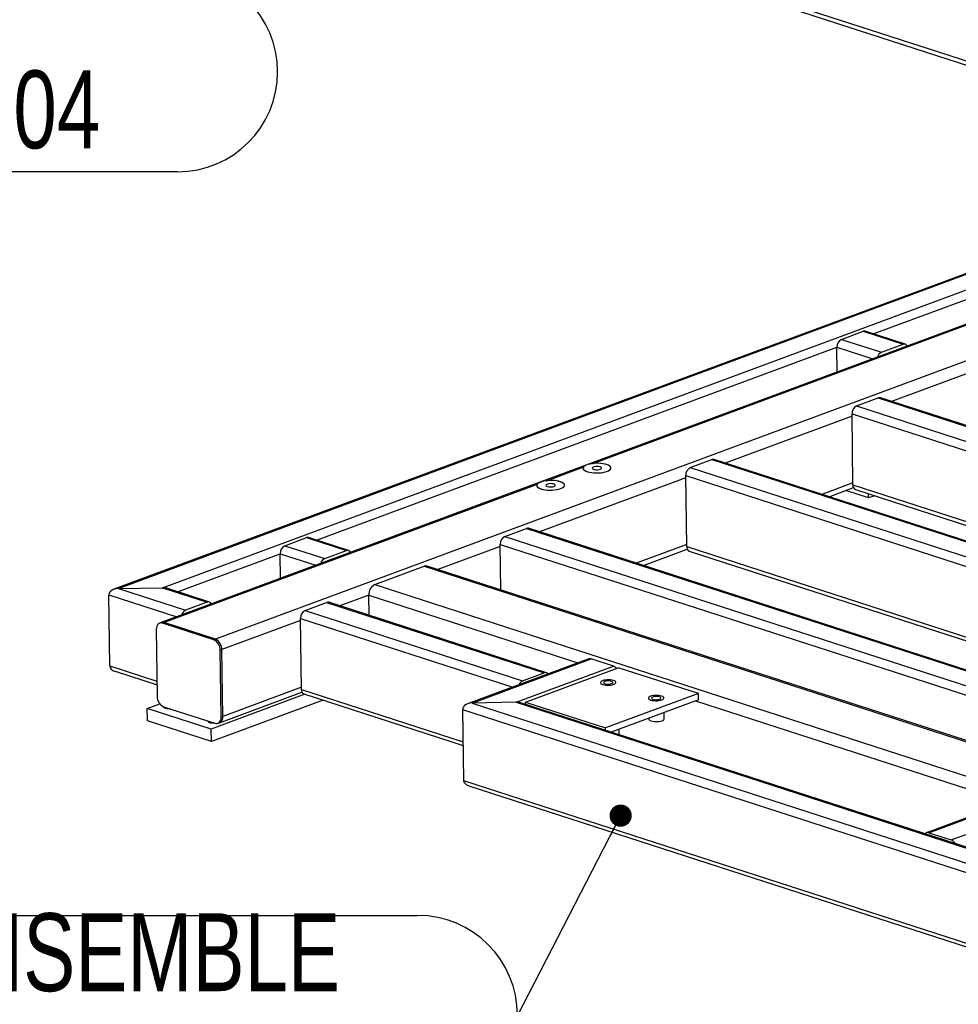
# Model space of a CAD drawing. Header units: millimetres. Extents: x 5 to 589, y 5 to 415.
# Tile 51 of 70: x 373 to 415, y 295 to 340. Entities that reach past the tile are written whole.
import ezdxf

# ---------------------------------------------------------------- set-up
doc = ezdxf.new("R2010")
doc.units = ezdxf.units.MM
doc.layers.add('NOTES', color=6, linetype='Continuous')
doc.layers.add('TRAIT-FORT', color=4, linetype='Continuous', lineweight=25)
doc.styles.add('SLDTEXTSTYLE0', font='TXT', dxfattribs={"width": 0.75})
doc.dimstyles.new('SLDDIMSTYLE4', dxfattribs={"dimtxt": 0.18, "dimasz": 1, "dimexe": 0, "dimexo": 0.0625, "dimgap": 0, "dimtad": 0, "dimtih": 1, "dimtoh": 1, "dimdec": 0, "dimrnd": 1e-09, "dimzin": 0, "dimdsep": 46, "dimtxsty": 'Standard', "dimblk1": 'DOT', "dimblk2": 'DOT', "dimsah": 1, "dimcen": 0.09, "dimadec": 0, "dimazin": 0, "dimtfac": 1, "dimtdec": 0, "dimtofl": 0, "dimtmove": 0, "dimatfit": 3, "dimldrblk": 'DOT', "dimfxl": 1, "dimfrac": 2, "dimtolj": 1, "dimtzin": 0, "dimarcsym": 0})

# ---------------------------------------------------------------- blocks, each defined once
blk = doc.blocks.new('SW_NOTE_26')
at = {"layer": 'NOTES', "color": 0}
for p, q in [((-35.329, 0), (0, 0)), ((0, -8.982), (-35.329, -8.982))]:
    blk.add_line(p, q, dxfattribs=at)
for centre, start, end in [((-35.329, -4.491), 90, 270), ((0, -4.491), 270, 90)]:
    blk.add_arc(centre, 4.491, start, end, dxfattribs=at)
at = {"layer": 'NOTES', "color": 0, "char_height": 3.5, "attachment_point": 2, "style": 'SLDTEXTSTYLE0'}
for s, insert in [('TOLE ACIER', (-17.761, 0.094)), ('FAU-SELEK12-04', (-17.718, -4.432))]:
    blk.add_mtext(s, dxfattribs=dict(at, insert=insert))
blk = doc.blocks.new('SW_NOTE_27')
at = {"layer": 'NOTES', "color": 0}
for p, q in [((-43.413, 4.491), (-4.491, 4.491)), ((-4.491, -4.491), (-43.413, -4.491))]:
    blk.add_line(p, q, dxfattribs=at)
for centre, start, end in [((-43.413, 0), 90, 270), ((-4.491, 0), 270, 90)]:
    blk.add_arc(centre, 4.491, start, end, dxfattribs=at)
at = {"layer": 'NOTES', "color": 0, "char_height": 3.5, "attachment_point": 2, "style": 'SLDTEXTSTYLE0'}
for s, insert in [('CADRE ENSEMBLE', (-24.159, 4.59)), ('FAU-SELEK12-02', (-23.984, 0.064))]:
    blk.add_mtext(s, dxfattribs=dict(at, insert=insert))
blk = doc.blocks.new('_Dot')
at = {"color": 0, "linetype": 'ByBlock', "lineweight": -2}
blk.add_line((-0.5, 0), (-1, 0), dxfattribs=at)
at = {"color": 0, "linetype": 'ByBlock', "const_width": 0.5}
blk.add_lwpolyline([(-0.25, 0, 1), (0.25, 0, 1)], format="xyb", close=True, dxfattribs=at)

msp = doc.modelspace()

# ---------------------------------------------------------------- linework, layer by layer
at = {"layer": 'TRAIT-FORT', "color": 4, "linetype": 'Continuous', "lineweight": 25}
for p, q in [((391.259, 345.64), (418.235, 336.904)), ((391.262, 345.453), (418.238, 336.717)), ((422.153, 330.466), (377.557, 313.937)), ((377.755, 313.973), (422.156, 330.429)), ((426.085, 329.638), (379.677, 312.438)), ((379.734, 314.008), (422.19, 329.743)), ((426.089, 329.59), (399.104, 319.589)), ((411.676, 325.414), (422.201, 329.314)), ((426.166, 328.021), (382.113, 311.693)), ((410.245, 325.166), (411.218, 325.527)), ((410.245, 325.166), (412.043, 324.584)), ((411.218, 325.527), (413.016, 324.945)), ((413.112, 324.949), (411.314, 325.531)), ((386.661, 316.143), (410.041, 324.808)), ((410.055, 323.697), (410.041, 324.808)), ((410.041, 324.808), (411.647, 324.287)), ((412.043, 324.584), (413.016, 324.945)), ((412.045, 324.443), (413.018, 324.804)), ((412.92, 324.768), (412.933, 324.764)), ((418.016, 324.424), (412.49, 322.375)), ((410.924, 322.172), (411.897, 322.532)), ((411.897, 322.532), (447.13, 311.123)), ((447.226, 311.127), (411.993, 322.537)), ((410.924, 322.172), (446.157, 310.762)), ((410.72, 321.72), (405.02, 319.607)), ((410.761, 318.625), (410.719, 321.813)), ((410.719, 321.813), (445.761, 310.466)), ((398.651, 319.421), (397.019, 318.816)), ((399.069, 319.584), (399.104, 319.589)), ((403.454, 319.403), (404.427, 319.764)), ((403.454, 319.403), (438.687, 307.994)), ((404.427, 319.764), (439.66, 308.354)), ((439.756, 308.359), (404.523, 319.768)), ((403.251, 318.951), (396.682, 316.517)), ((403.291, 315.856), (403.249, 319.045)), ((403.249, 319.045), (438.292, 307.697)), ((396.566, 318.648), (379.812, 312.438)), ((396.984, 318.811), (397.019, 318.816)), ((410.76, 318.719), (409.363, 318.201)), ((410.761, 318.625), (441.19, 308.771)), ((409.689, 318.095), (410.787, 318.502)), ((411.467, 318.038), (410.436, 318.372)), ((410.877, 318.417), (440.944, 308.68)), ((411.467, 318.038), (411.464, 318.226)), ((411.737, 318.138), (411.467, 318.038)), ((395.116, 316.313), (396.089, 316.674)), ((395.116, 316.313), (430.349, 304.904)), ((396.089, 316.674), (431.322, 305.264)), ((431.418, 305.268), (396.185, 316.678)), ((385.231, 315.895), (386.204, 316.256)), ((385.231, 315.895), (387.028, 315.313)), ((386.204, 316.256), (388.001, 315.674)), ((388.097, 315.678), (386.3, 316.26)), ((394.912, 315.861), (392.113, 314.823)), ((394.938, 313.908), (394.911, 315.954)), ((394.911, 315.954), (429.953, 304.607)), ((403.29, 315.95), (401.024, 315.11)), ((403.291, 315.856), (433.72, 306.003)), ((380.408, 313.825), (385.026, 315.536)), ((385.041, 314.426), (385.026, 315.536)), ((385.026, 315.536), (386.633, 315.016)), ((387.028, 315.313), (388.001, 315.674)), ((387.03, 315.172), (388.003, 315.533)), ((387.906, 315.497), (387.918, 315.493)), ((401.351, 315.005), (403.317, 315.733)), ((403.407, 315.648), (433.474, 305.912)), ((389.279, 314.15), (391.503, 314.974)), ((391.503, 314.974), (452.19, 295.322)), ((452.186, 295.37), (391.631, 314.979)), ((389.279, 314.15), (452.268, 293.752)), ((377.376, 310.496), (377.334, 313.684)), ((377.334, 313.684), (380.379, 312.698)), ((377.755, 313.973), (379.734, 314.008)), ((377.755, 313.973), (380.775, 312.995)), ((379.734, 314.008), (381.747, 313.356)), ((381.844, 313.36), (379.929, 313.98)), ((389.006, 313.672), (387.709, 313.191)), ((389.018, 312.767), (389.006, 313.672)), ((389.006, 313.672), (398.405, 310.628)), ((381.747, 313.356), (380.775, 312.995)), ((381.749, 313.215), (380.777, 312.855)), ((386.142, 312.987), (387.115, 313.348)), ((387.115, 313.348), (396.894, 310.181)), ((396.99, 310.185), (387.211, 313.352)), ((381.652, 313.179), (381.664, 313.175)), ((386.142, 312.987), (395.921, 309.82)), ((379.677, 312.438), (379.608, 312.413)), ((379.742, 312.413), (379.812, 312.438)), ((382.043, 311.668), (379.742, 312.413)), ((382.113, 311.693), (379.812, 312.438)), ((385.939, 312.535), (382.405, 311.225)), ((385.979, 309.44), (385.938, 312.629)), ((385.938, 312.629), (395.472, 309.541)), ((379.459, 312.131), (379.499, 309.13)), ((382.043, 311.668), (382.113, 311.693)), ((382.336, 311.199), (382.405, 311.225)), ((382.375, 308.198), (382.336, 311.199)), ((382.444, 308.224), (382.405, 311.225)), ((398.895, 310.81), (393.447, 308.791)), ((393.646, 308.827), (398.996, 310.81)), ((400.003, 310.484), (398.996, 310.81)), ((377.376, 310.496), (379.49, 309.811)), ((377.609, 310.25), (379.492, 309.64)), ((395.625, 308.862), (400.003, 310.484)), ((395.921, 309.82), (396.894, 310.181)), ((396.049, 308.869), (400.218, 310.414)), ((403.814, 309.25), (400.218, 310.414)), ((382.296, 307.942), (386.005, 309.317)), ((385.978, 309.534), (382.444, 308.224)), ((385.979, 309.44), (393.244, 307.088)), ((386.095, 309.232), (393.246, 306.916)), ((403.814, 309.25), (399.644, 307.705)), ((403.817, 308.969), (403.814, 309.25)), ((379.052, 308.587), (379.615, 308.796)), ((386.141, 309.217), (381.928, 307.656)), ((386.955, 308.954), (381.935, 307.093)), ((395.625, 308.862), (393.646, 308.827)), ((393.646, 308.827), (445.992, 291.876)), ((395.625, 308.862), (445.958, 292.562)), ((445.955, 292.599), (395.82, 308.834)), ((396.049, 308.869), (399.644, 307.705)), ((396.051, 308.759), (396.049, 308.869)), ((403.817, 308.969), (399.894, 307.515)), ((403.683, 308.919), (417.747, 304.365)), ((381.928, 307.656), (379.052, 308.587)), ((379.059, 308.025), (379.052, 308.587)), ((379.791, 308.662), (382.092, 307.916)), ((393.225, 308.538), (393.267, 305.35)), ((393.225, 308.538), (446.003, 291.447)), ((402.285, 308.115), (402.281, 308.399)), ((381.935, 307.093), (379.059, 308.025)), ((382.226, 307.916), (382.296, 307.942)), ((382.375, 308.198), (382.444, 308.224)), ((401.584, 308.141), (401.585, 308.106)), ((381.935, 307.093), (381.928, 307.656)), ((399.646, 307.595), (399.644, 307.705)), ((400.258, 307.397), (400.255, 307.648)), ((393.267, 305.35), (446.045, 288.259)), ((393.5, 305.104), (446.044, 288.089)), ((418.238, 304.547), (414.069, 303.001)), ((414.169, 303.001), (418.338, 304.547)), ((415.176, 302.675), (419.345, 304.221)), ((414.169, 303.001), (415.176, 302.675))]:
    msp.add_line(p, q, dxfattribs=at)
at = {"layer": 'TRAIT-FORT', "color": 4, "linetype": 'Continuous', "lineweight": 25, "flags": 128}
for points in [[(413.018, 324.804), (413.038, 324.809), (413.054, 324.809)], [(412.009, 324.421), (412.025, 324.433), (412.045, 324.443)], [(399.71, 319.235), (399.777, 319.264), (399.829, 319.297), (399.865, 319.332), (399.883, 319.368), (399.884, 319.405), (399.866, 319.441), (399.831, 319.476), (399.78, 319.507), (399.714, 319.535), (399.634, 319.559), (399.544, 319.577), (399.446, 319.59), (399.343, 319.597), (399.237, 319.597), (399.131, 319.591), (399.03, 319.58), (398.935, 319.562), (398.85, 319.539), (398.776, 319.512), (398.716, 319.481), (398.672, 319.447), (398.645, 319.411), (398.636, 319.374), (398.644, 319.338), (398.671, 319.302), (398.714, 319.269), (398.773, 319.239), (398.846, 319.214), (398.931, 319.193), (399.025, 319.177), (399.126, 319.167), (399.232, 319.164), (399.337, 319.166), (399.441, 319.175), (399.54, 319.19), (399.63, 319.21), (399.71, 319.235)], [(398.651, 319.421), (398.636, 319.383), (398.641, 319.346), (398.663, 319.31), (398.704, 319.276), (398.761, 319.244), (398.833, 319.217), (398.918, 319.195), (399.013, 319.179), (399.115, 319.168), (399.222, 319.164), (399.33, 319.166), (399.436, 319.174), (399.536, 319.189), (399.629, 319.21), (399.71, 319.235), (399.778, 319.265), (399.831, 319.298), (399.866, 319.334), (399.884, 319.371), (399.883, 319.409), (399.863, 319.445), (399.826, 319.48), (399.771, 319.512), (399.702, 319.539), (399.619, 319.562), (399.526, 319.58), (399.424, 319.592), (399.318, 319.597), (399.21, 319.596), (399.104, 319.589)], [(399.413, 319.331), (399.45, 319.349), (399.47, 319.371), (399.471, 319.393), (399.454, 319.413), (399.419, 319.431), (399.371, 319.445), (399.312, 319.453), (399.249, 319.454), (399.187, 319.449), (399.132, 319.438), (399.088, 319.421), (399.059, 319.401), (399.048, 319.38), (399.056, 319.358), (399.083, 319.338), (399.125, 319.322), (399.179, 319.312), (399.24, 319.307), (399.304, 319.309), (399.363, 319.317), (399.413, 319.331)], [(397.625, 318.462), (397.692, 318.492), (397.744, 318.524), (397.78, 318.559), (397.799, 318.596), (397.799, 318.633), (397.782, 318.669), (397.747, 318.703), (397.695, 318.735), (397.629, 318.763), (397.55, 318.786), (397.46, 318.805), (397.362, 318.817), (397.258, 318.824), (397.152, 318.824), (397.047, 318.819), (396.945, 318.807), (396.851, 318.789), (396.765, 318.767), (396.691, 318.739), (396.632, 318.708), (396.588, 318.674), (396.561, 318.638), (396.551, 318.602), (396.56, 318.565), (396.586, 318.53), (396.629, 318.497), (396.688, 318.467), (396.761, 318.441), (396.846, 318.42), (396.941, 318.404), (397.042, 318.395), (397.147, 318.391), (397.253, 318.394), (397.357, 318.402), (397.455, 318.417), (397.546, 318.437), (397.625, 318.462)], [(396.566, 318.648), (396.552, 318.611), (396.556, 318.574), (396.579, 318.537), (396.619, 318.503), (396.677, 318.472), (396.749, 318.445), (396.833, 318.423), (396.928, 318.406), (397.031, 318.395), (397.138, 318.391), (397.245, 318.393), (397.351, 318.402), (397.452, 318.417), (397.544, 318.437), (397.625, 318.462), (397.693, 318.492), (397.746, 318.526), (397.782, 318.561), (397.799, 318.599), (397.798, 318.636), (397.779, 318.673), (397.741, 318.707), (397.687, 318.739), (397.617, 318.767), (397.534, 318.79), (397.441, 318.807), (397.34, 318.819), (397.234, 318.825), (397.126, 318.824), (397.019, 318.816)], [(397.329, 318.559), (397.366, 318.577), (397.385, 318.598), (397.387, 318.62), (397.369, 318.641), (397.335, 318.659), (397.286, 318.672), (397.228, 318.68), (397.164, 318.682), (397.102, 318.676), (397.047, 318.665), (397.003, 318.649), (396.974, 318.629), (396.964, 318.607), (396.972, 318.585), (396.998, 318.566), (397.04, 318.55), (397.094, 318.539), (397.156, 318.534), (397.219, 318.536), (397.279, 318.545), (397.329, 318.559)], [(388.003, 315.533), (388.023, 315.538), (388.039, 315.538)], [(386.994, 315.15), (387.01, 315.162), (387.03, 315.172)], [(381.786, 313.22), (381.77, 313.22), (381.749, 313.215)], [(380.777, 312.855), (380.756, 312.844), (380.741, 312.832)], [(379.742, 312.413), (379.686, 312.424), (379.632, 312.42), (379.583, 312.401), (379.54, 312.369), (379.505, 312.323), (379.479, 312.267), (379.464, 312.202), (379.459, 312.131)], [(400.017, 309.666), (400.065, 309.688), (400.098, 309.713), (400.114, 309.74), (400.113, 309.767), (400.094, 309.793), (400.059, 309.817), (400.009, 309.837), (399.947, 309.853), (399.875, 309.864), (399.799, 309.868), (399.72, 309.867), (399.644, 309.86), (399.574, 309.847), (399.514, 309.829), (399.466, 309.807), (399.433, 309.781), (399.417, 309.755), (399.418, 309.727), (399.437, 309.701), (399.472, 309.677), (399.522, 309.657), (399.584, 309.641), (399.656, 309.631), (399.732, 309.626), (399.811, 309.627), (399.887, 309.635), (399.957, 309.648), (400.017, 309.666)], [(400.017, 309.666), (400.065, 309.688), (400.098, 309.713), (400.114, 309.74), (400.113, 309.767), (400.094, 309.793), (400.059, 309.817), (400.009, 309.837), (399.947, 309.853), (399.875, 309.864), (399.799, 309.868), (399.72, 309.867), (399.644, 309.86), (399.574, 309.847), (399.514, 309.829), (399.466, 309.807), (399.433, 309.781), (399.417, 309.755), (399.418, 309.727), (399.437, 309.701), (399.472, 309.677), (399.522, 309.657), (399.584, 309.641), (399.656, 309.631), (399.732, 309.626), (399.811, 309.627), (399.887, 309.635), (399.957, 309.648), (400.017, 309.666)], [(399.918, 309.698), (399.955, 309.716), (399.975, 309.737), (399.976, 309.759), (399.959, 309.78), (399.924, 309.798), (399.875, 309.812), (399.817, 309.819), (399.754, 309.821), (399.692, 309.815), (399.636, 309.804), (399.592, 309.788), (399.564, 309.768), (399.553, 309.746), (399.561, 309.725), (399.588, 309.705), (399.63, 309.689), (399.684, 309.678), (399.745, 309.674), (399.809, 309.675), (399.868, 309.684), (399.918, 309.698)], [(402.174, 308.967), (402.222, 308.989), (402.255, 309.014), (402.271, 309.041), (402.27, 309.068), (402.251, 309.094), (402.216, 309.118), (402.166, 309.139), (402.104, 309.155), (402.033, 309.165), (401.956, 309.17), (401.877, 309.169), (401.801, 309.161), (401.731, 309.148), (401.671, 309.13), (401.623, 309.108), (401.59, 309.083), (401.574, 309.056), (401.576, 309.029), (401.594, 309.003), (401.63, 308.979), (401.679, 308.958), (401.742, 308.943), (401.813, 308.932), (401.889, 308.927), (401.968, 308.929), (402.044, 308.936), (402.114, 308.949), (402.174, 308.967)], [(402.174, 308.967), (402.222, 308.989), (402.255, 309.014), (402.271, 309.041), (402.27, 309.068), (402.251, 309.094), (402.216, 309.118), (402.166, 309.139), (402.104, 309.155), (402.033, 309.165), (401.956, 309.17), (401.877, 309.169), (401.801, 309.161), (401.731, 309.148), (401.671, 309.13), (401.623, 309.108), (401.59, 309.083), (401.574, 309.056), (401.576, 309.029), (401.594, 309.003), (401.63, 308.979), (401.679, 308.958), (401.742, 308.943), (401.813, 308.932), (401.889, 308.927), (401.968, 308.929), (402.044, 308.936), (402.114, 308.949), (402.174, 308.967)], [(402.075, 308.999), (402.112, 309.017), (402.132, 309.039), (402.133, 309.061), (402.116, 309.081), (402.081, 309.099), (402.033, 309.113), (401.974, 309.121), (401.911, 309.122), (401.849, 309.117), (401.794, 309.106), (401.75, 309.089), (401.721, 309.069), (401.71, 309.048), (401.718, 309.026), (401.745, 309.006), (401.787, 308.99), (401.841, 308.98), (401.902, 308.975), (401.966, 308.977), (402.025, 308.985), (402.075, 308.999)], [(380.07, 308.571), (380.016, 308.567), (379.953, 308.569), (379.895, 308.576), (379.846, 308.59), (379.811, 308.608), (379.794, 308.629), (379.795, 308.651), (379.8, 308.659)], [(382.083, 307.919), (382.029, 307.915), (381.966, 307.917), (381.908, 307.924), (381.859, 307.938), (381.825, 307.956), (381.807, 307.977), (381.808, 307.999), (381.814, 308.007)], [(382.092, 307.916), (382.148, 307.905), (382.202, 307.909), (382.251, 307.928), (382.294, 307.96), (382.329, 308.006), (382.355, 308.062), (382.37, 308.127), (382.375, 308.198)], [(401.585, 308.106), (401.588, 308.091), (401.607, 308.065), (401.642, 308.041), (401.692, 308.021), (401.754, 308.005), (401.825, 307.994), (401.902, 307.99), (401.98, 307.991), (402.056, 307.998), (402.126, 308.011), (402.187, 308.029)], [(402.187, 308.029), (402.234, 308.051), (402.267, 308.076), (402.283, 308.103), (402.285, 308.115)]]:
    msp.add_lwpolyline(points, dxfattribs=at)
at = {"layer": 'TRAIT-FORT', "color": 4, "linetype": 'Continuous', "lineweight": 25}
for centre, radius, start, end in [((410.424, 324.826), 0.384, 117.755, 182.7895), ((411.272, 325.394), 0.143, 72.8389, 112.0108), ((413.067, 324.809), 0.145, 22.1093, 110.77), ((412.192, 324.274), 0.344, 115.7182, 164.4187), ((411.95, 322.399), 0.143, 72.8389, 112.0108), ((411.103, 321.832), 0.384, 117.755, 182.7895), ((403.633, 319.064), 0.384, 117.755, 182.7895), ((404.481, 319.631), 0.143, 72.8389, 112.0108), ((410.964, 318.602), 0.205, 173.5386, 244.7364), ((395.295, 315.973), 0.384, 117.755, 182.7895), ((396.143, 316.541), 0.143, 72.8389, 112.0108), ((385.41, 315.555), 0.384, 117.755, 182.7895), ((386.257, 316.123), 0.143, 72.8389, 112.0108), ((403.495, 315.833), 0.205, 173.5386, 244.7364), ((388.053, 315.538), 0.145, 22.1093, 110.77), ((387.178, 315.003), 0.344, 115.7182, 164.4187), ((391.574, 314.797), 0.191, 72.8389, 112.0108), ((389.518, 313.697), 0.512, 117.755, 182.7895), ((381.799, 313.22), 0.145, 22.1093, 110.77), ((387.169, 313.215), 0.143, 72.8389, 112.0108), ((380.924, 312.685), 0.344, 115.7182, 164.4187), ((386.321, 312.647), 0.384, 117.755, 182.7895), ((379.745, 312.25), 0.2, 70.4797, 109.563), ((381.83, 311.209), 0.506, 358.9045, 65.0836), ((381.899, 311.235), 0.506, 358.9045, 65.0836), ((398.946, 310.668), 0.15, 70.4797, 109.563), ((396.947, 310.052), 0.14, 34.4422, 112.199), ((399.901, 310.213), 0.289, 35.9774, 69.3646), ((396.059, 309.525), 0.326, 114.9173, 158.0294), ((386.183, 309.417), 0.205, 173.5386, 244.7364), ((380.004, 309.12), 0.506, 178.9045, 245.0836), ((382.171, 308.188), 0.276, 296.8925, 7.5191), ((414.12, 302.864), 0.146, 70.1495, 145.5409), ((415.058, 302.379), 0.319, 24.1846, 68.2249)]:
    msp.add_arc(centre, radius, start, end, dxfattribs=at)
for centre, start_param, end_param in [((377.758, 313.692), 1.565634, 3.136431), ((379.738, 313.726), 1.08868, 1.565634), ((377.8, 310.503), 3.136431, 4.230273), ((393.649, 308.546), 1.565634, 3.136431), ((395.629, 308.58), 1.08868, 1.565634), ((393.691, 305.357), 3.136431, 4.230273)]:
    msp.add_ellipse(centre, major_axis=(0.424, 0.009), ratio=0.663208, start_param=start_param, end_param=end_param, dxfattribs=at)

# ---------------------------------------------------------------- block references
at = {"layer": 'NOTES', "color": 211}
for name, p in [('SW_NOTE_26', (380.419, 341.677)), ('SW_NOTE_27', (395.689, 294.79))]:
    msp.add_blockref(name, p, dxfattribs=at)

# ---------------------------------------------------------------- leaders
msp.add_leader([(400.324, 303.766), (395.689, 294.79)], dimstyle='SLDDIMSTYLE4', dxfattribs=at)

doc.saveas('drawing.dxf')
